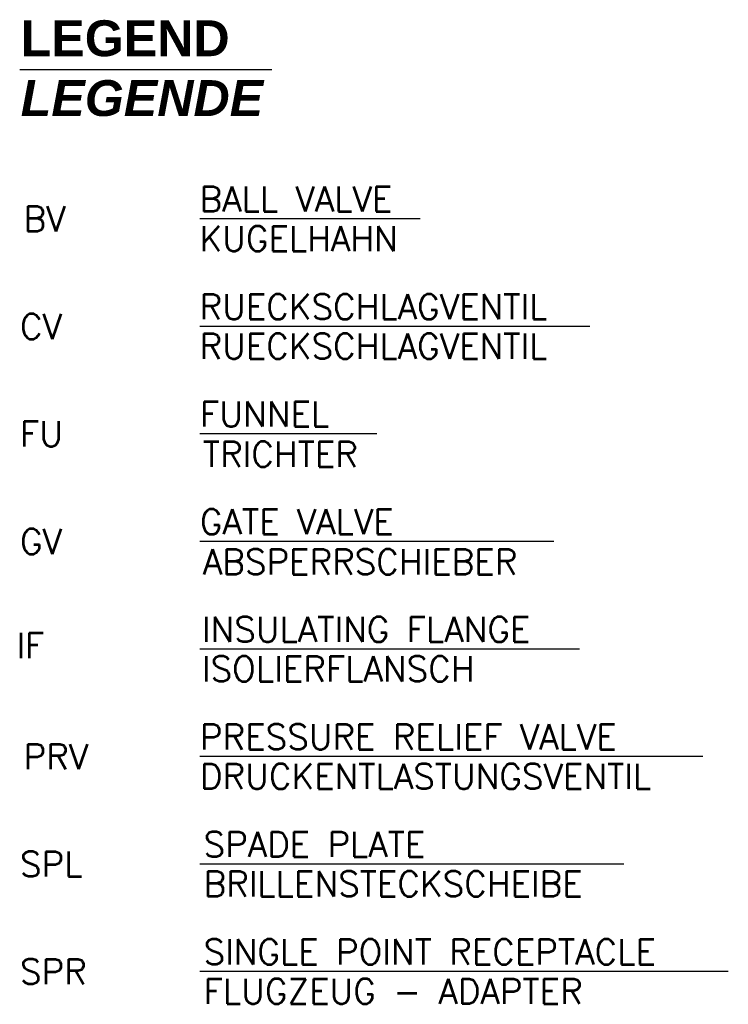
# Model space of a CAD drawing. Header units: millimetres. Extents: x -1700 to 30099, y -547 to 7576.
# Tile 14 of 14: x 21993 to 23967, y 4785 to 7529. Entities that reach past the tile are written whole.
import ezdxf
from ezdxf.enums import TextEntityAlignment as Align

# ---------------------------------------------------------------- set-up
doc = ezdxf.new("R2010")
doc.units = ezdxf.units.MM
for name, color, linetype in [('21', 7, 'Continuous'), ('44', 7, 'Continuous'), ('8', 7, 'Continuous')]:
    doc.layers.add(name, color=color, linetype=linetype)
doc.layers.add('Beschriftung', color=7, linetype='Continuous', lineweight=9)
doc.styles.add('LBB3.5M1000', font='isocp.shx', dxfattribs={"height": 3.5})
doc.styles.add('ROMANS', font='ROMANS', dxfattribs={"height": 0.2})

msp = doc.modelspace()

# ---------------------------------------------------------------- linework, layer by layer
at = {"layer": '21', "ltscale": 10}
msp.add_line((21993.24668, 7390.40116), (22695.56173, 7390.40116), dxfattribs=at)
at = {"layer": '44', "linetype": 'Continuous'}
for p, q in [((23108.64158, 6973.79764), (22495.14349, 6973.79764)), ((23581.01331, 6674.20244), (22495.14349, 6674.20244)), ((22987.93152, 6375.01204), (22495.14349, 6375.01204)), ((23480.71956, 6075.01204), (22495.14349, 6075.01204)), ((23551.93187, 5775.01204), (22495.14349, 5775.01204)), ((23895.85949, 5475.41684), (22495.14349, 5475.41684)), ((23676.16888, 5175.82164), (22495.14349, 5175.82164)), ((23966.77447, 4876.22644), (22495.14349, 4876.22644))]:
    msp.add_line(p, q, dxfattribs=at)

# ---------------------------------------------------------------- texts
at = {"layer": '8', "linetype": 'Continuous', "style": 'ROMANS'}
for s, p in [('BALL VALVE', (22493.96999, 7064.20244)), ('FUNNEL', (22495.14349, 6465.01204)), ('GATE VALVE', (22495.14349, 6165.01204)), ('SPADE PLATE', (22505.14349, 5265.82164)), ('SINGLE POINT RECEPTACLE', (22505.14349, 4966.22644))]:
    msp.add_text(s, height=70, dxfattribs=at).set_placement(p, align=Align.TOP_LEFT)
for s, p in [('BV', (22003.96999, 6974.20244)), ('CV', (21993.96999, 6674.20244)), ('FU', (21993.96999, 6375.01204)), ('GV', (21993.96999, 6075.01204)), ('IF', (21983.96999, 5785.01204)), ('PRV', (22003.96999, 5475.41684)), ('SPL', (21993.96999, 5175.82164)), ('SPR', (21993.96999, 4876.22644))]:
    msp.add_text(s, height=70, dxfattribs=at).set_placement(p, align=Align.MIDDLE_LEFT)
for s, p in [('KUGELHAHN', (22493.96999, 6884.20244)), ('RUECKSCHLAGVENTIL', (22493.96999, 6694.20244)), ('RUECKSCHLAGVENTIL', (22493.96999, 6584.20244)), ('TRICHTER', (22503.28139, 6283.31204)), ('ABSPERRSCHIEBER', (22503.28139, 5983.31204)), ('INSULATING FLANGE', (22500.78554, 5795.01204)), ('ISOLIERFLANSCH', (22500.78554, 5685.01204)), ('PRESSURE RELIEF VALVE', (22495.14349, 5495.41684)), ('DRUCKENTLASTUNGSVENTIL', (22495.14349, 5385.41684)), ('BRILLENSTECKSCHEIBE', (22505.14349, 5085.82164)), ('FLUGZEUG - ADAPTER', (22505.14349, 4786.22644))]:
    msp.add_text(s, height=70, dxfattribs=at).set_placement(p)
at = {"layer": 'Beschriftung', "insert": (21995.97615, 7527.48189), "char_height": 100, "width": 490, "attachment_point": 1, "style": 'LBB3.5M1000'}
msp.add_mtext('{\\fArial|b1|i0|c0|p34;LEGEND \\fArial|b1|i1|c0|p34;LEGENDE}', dxfattribs=at)

doc.saveas('drawing.dxf')
